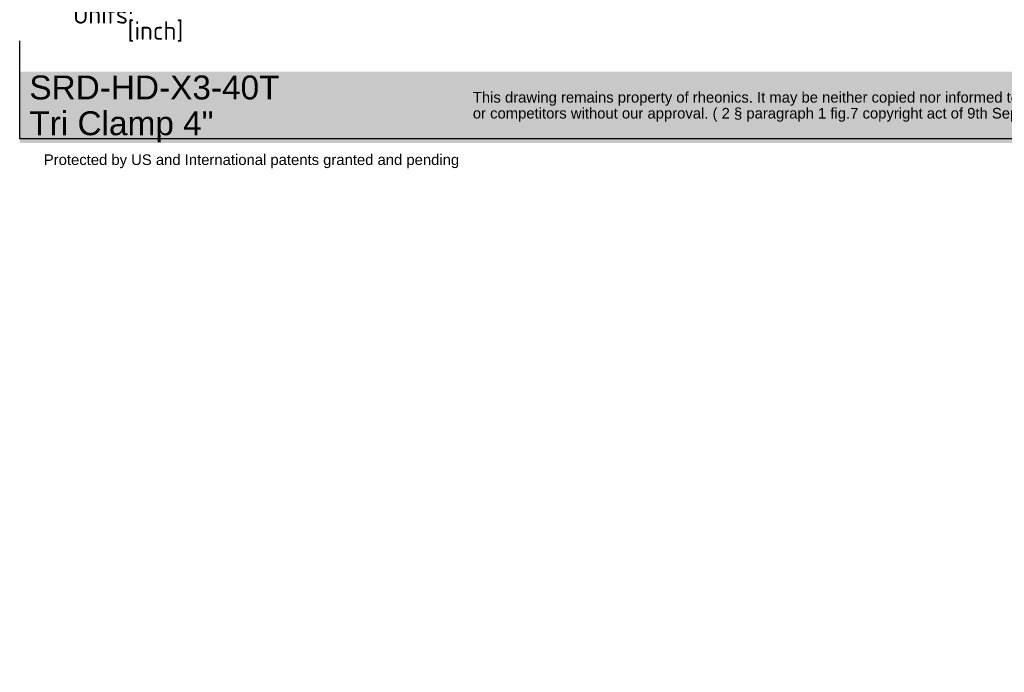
# Model space of a CAD drawing. Header units: millimetres. Extents: x 0 to 296, y -88 to 205.
# Tile 1 of 4: x 0 to 186, y -88 to 35. Entities that reach past the tile are written whole.
import ezdxf
from ezdxf.entities.mleader import LeaderData, LeaderLine
from ezdxf.math import Vec2, Vec3

# ---------------------------------------------------------------- set-up
doc = ezdxf.new("R2010")
doc.units = ezdxf.units.MM
doc.layers.add('Default', color=7, linetype='Continuous')

# ---------------------------------------------------------------- blocks, each defined once
blk = doc.blocks.new('_DOT')
at = {"color": 0}
blk.add_line((0, 0), (-1, 0), dxfattribs=at)
at = {"color": 0, "const_width": 0.333}
blk.add_lwpolyline([(-0.1665, 0, 1), (0.1665, 0, 1)], format="xyb", close=True, dxfattribs=at)
blk = doc.blocks.new('_SE_FILLED')
at = {"color": 0}
blk.add_line((0, 0), (-1, 0), dxfattribs=at)
blk.add_solid([(0, 0), (-1, -0.1665), (-1, 0.1665), (0, 0)], dxfattribs=at)

msp = doc.modelspace()

# ---------------------------------------------------------------- hatches: boundary and pattern name
at = {"layer": 'Default', "linetype": 'Continuous'}
msp.add_hatch(color=7, dxfattribs=at).paths.add_polyline_path([(208.11, 25.016), (0.228, 25.016), (0.228, 11.558), (208.11, 11.558)])

# ---------------------------------------------------------------- linework, layer by layer
at = {"layer": 'Default', "color": 7, "linetype": 'Continuous'}
for p, q in [((0.23, 12.363), (0.23, 30.84)), ((208.108, 12.363), (0.23, 12.363))]:
    msp.add_line(p, q, dxfattribs=at)

# ---------------------------------------------------------------- leaders
ml = msp.add_multileader_mtext('Standard', dxfattribs=at)
ml.set_content('{\\pxsm0.9;\\fSolid Edge ISO|b0||i0||c0|p34;\\W1.;Units:\\P}', color=256)
ml.set_leader_properties()
ml.set_arrow_properties(name='DOT')
ml.build(insert=Vec2(0, 0))
ml.multileader.update_dxf_attribs({"leader_type": 0, "dogleg_length": 0, "arrow_head_size": 3.5})
ctx = ml.context
ctx.base_point, ctx.char_height, ctx.arrow_head_size, ctx.landing_gap_size = Vec3(8.3, 35.82), 3.5, 3.5, 1.225
ctx.mtext.insert = Vec3(10.3, 37.579)
ml = msp.add_multileader_mtext('Standard', dxfattribs=at)
ml.set_content('{\\pxsm0.9;\\fSolid Edge ISO|b0||i0||c0|p34;\\W1.;[inch]\\P}', color=256)
ml.set_leader_properties()
ml.set_arrow_properties(name='_SE_FILLED')
ml.build(insert=Vec2(0, 0))
ml.multileader.update_dxf_attribs({"dogleg_length": 0, "arrow_head_size": 0.805})
ctx = ml.context
ctx.base_point, ctx.char_height, ctx.arrow_head_size, ctx.landing_gap_size = Vec3(18.552, 32.774), 3.5, 0.805, 1.225
ctx.mtext.insert = Vec3(20.552, 34.53)
ml = msp.add_multileader_mtext('Standard', dxfattribs=at)
ml.set_content('{\\pxsm0.9;\\fArial|b0||i0||c0|p34;\\W1.;SRD-HD-X3-40T\\PTri Clamp 4"\\P}', color=256)
ml.set_leader_properties()
ml.set_arrow_properties(name='DOT')
ml.build(insert=Vec2(0, 0))
ml.multileader.update_dxf_attribs({"leader_type": 0, "dogleg_length": 0, "arrow_head_size": 4.5})
ctx = ml.context
ctx.base_point, ctx.char_height, ctx.arrow_head_size, ctx.landing_gap_size = Vec3(0.048, 21.432), 4.5, 4.5, 1.575
ctx.mtext.insert = Vec3(2.048, 24.305)
ml = msp.add_multileader_mtext('Standard', dxfattribs=at)
ml.set_content('{\\pxsm0.9;\\fArial|b0||i0||c0|p34;\\W1.;This drawing remains property of rheonics. It may be neither copied nor informed to third persons \\Por competitors without our approval. ( 2 § paragraph 1 fig.7 copyright act of 9th Sept. 1965)\\P}', color=256)
ml.set_leader_properties()
ml.set_arrow_properties(name='DOT')
ml.build(insert=Vec2(0, 0))
ml.multileader.update_dxf_attribs({"leader_type": 0, "dogleg_length": 0, "arrow_head_size": 2})
ctx = ml.context
ctx.base_point, ctx.char_height, ctx.arrow_head_size, ctx.landing_gap_size = Vec3(83.63, 19.907), 2, 2, 0.7
ctx.mtext.insert = Vec3(85.63, 21.201)
ml = msp.add_multileader_mtext('Standard', dxfattribs=at)
ml.set_content('{\\pxsm0.9;\\fArial|b0||i0||c0|p34;\\W1.;Protected by US and International patents granted and pending\\P}', color=256)
ml.set_leader_properties()
ml.set_arrow_properties(name='DOT')
ml.build(insert=Vec2(0, 0))
ml.multileader.update_dxf_attribs({"leader_type": 0, "dogleg_length": 0, "arrow_head_size": 2})
ctx = ml.context
ctx.base_point, ctx.char_height, ctx.arrow_head_size, ctx.landing_gap_size = Vec3(2.778, 8.139), 2, 2, 0.7
ctx.mtext.insert = Vec3(4.778, 9.432)

doc.saveas('drawing.dxf')
